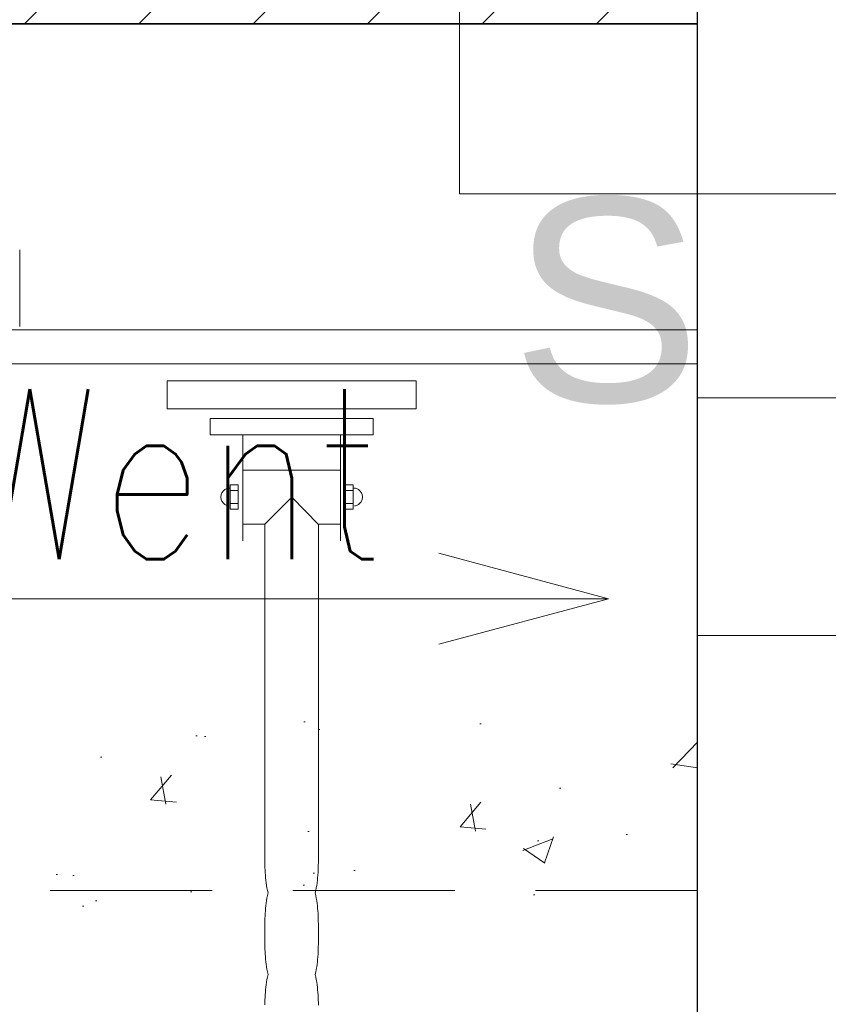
# Model space of a CAD drawing. Header units: millimetres. Extents: x 28291 to 177760, y -399809 to -170937.
# Tile 214 of 256: x 59300 to 59347, y -197877 to -197819. Entities that reach past the tile are written whole.
import ezdxf

# ---------------------------------------------------------------- set-up
doc = ezdxf.new("R2010")
doc.units = ezdxf.units.MM
doc.linetypes.add('HIDDEN2', pattern=[4.7625, 3.175, -1.5875])
doc.layers.get('0').update_dxf_attribs({"lineweight": 0})
for name, color, linetype, lineweight, true_color in [('!! 0_ Istn-okna - wymienione', 9, 'Continuous', 13, 0x808080), ('!! 2 ZABUDOWA GK-MDF', 7, 'Continuous', 13, 0x7a7a7a), ('!! 2_Hatch_zamurowania', 7, 'Continuous', 5, 0xc6c8c8)]:
    doc.layers.add(name, color=color, linetype=linetype, lineweight=lineweight, true_color=true_color)
for name, color, linetype, lineweight in [('!! 0_ Istn-sciany', 3, 'Continuous', 30), ('!! 0_Istn-went', 5, 'Continuous', 13), ('!! 1_WYBURZENIA HATCH', 253, 'Continuous', 0), ('!! 2  nowe sciany - remont', 2, 'Continuous', 35), ('!! 2_LEGENDA', 250, 'Continuous', 13), ('!! wymiary osi', 250, 'Continuous', 9)]:
    doc.layers.add(name, color=color, linetype=linetype, lineweight=lineweight)
doc.layers.add('!! 2_oznaczenia narozniki', color=7, linetype='Continuous')
doc.layers.add('!! 2_WYBURZENIA DO REMONTU', color=7, linetype='Continuous', lineweight=0, true_color=0x4d4d4d, plot=False)
doc.layers.add('!!_@ wypos sanit nd', color=7, linetype='Continuous', lineweight=0, plot=False)
doc.styles.add('ARCHETYP', font='romans.shx', dxfattribs={"height": 15})
doc.styles.add('TXT', font='simplex.shx')
doc.dimstyles.new('DIM50', dxfattribs={"dimscale": 5, "dimtxt": 2.5, "dimasz": 1.5, "dimexe": 0, "dimexo": 0, "dimgap": 0.5, "dimtad": 1, "dimdec": 4, "dimrnd": 0.5, "dimdsep": 46, "dimtxsty": 'TXT', "dimblk1": 'TICK1', "dimblk2": 'TICK1', "dimsah": 1, "dimcen": 0, "dimse1": 1, "dimse2": 1, "dimclrd": 1, "dimclre": 7, "dimclrt": 9, "dimadec": 0, "dimazin": 0, "dimtfac": 1, "dimtdec": 4, "dimtmove": 2, "dimatfit": 3, "dimldrblk": 'TICK1', "dimfxl": 1, "dimtolj": 1, "dimarcsym": 0})

# ---------------------------------------------------------------- blocks, each defined once
blk = doc.blocks.new('5rtfgvb')
for p, q in [((131001.396, 14775.222), (131016.005, 14776.469)), ((131016.005, 14776.469), (131016.146, 14774.823)), ((131001.537, 14773.575), (131001.396, 14775.222)), ((131016.146, 14774.823), (131001.537, 14773.575)), ((131004.115, 14773.215), (131013.666, 14774.031)), ((131013.666, 14774.031), (131013.748, 14773.076)), ((131004.196, 14772.26), (131004.115, 14773.215)), ((131013.748, 14773.076), (131004.196, 14772.26)), ((131011.838, 14772.907), (131012.368, 14766.699)), ((131006.107, 14772.418), (131006.637, 14766.209)), ((131006.314, 14770.351), (131012.017, 14770.838)), ((131012.836, 14770.051), (131012.358, 14770.01)), ((131012.358, 14770.01), (131012.481, 14768.577)), ((131012.869, 14769.712), (131012.399, 14769.672)), ((131012.958, 14768.618), (131012.836, 14770.051)), ((131012.874, 14769.856), (131012.927, 14769.857)), ((131012.874, 14769.856), (131012.874, 14769.856)), ((131012.927, 14769.857), (131012.979, 14769.854)), ((131012.979, 14769.854), (131013.03, 14769.845)), ((131013.03, 14769.845), (131013.079, 14769.832)), ((131013.079, 14769.832), (131013.127, 14769.814)), ((131013.127, 14769.814), (131013.172, 14769.791)), ((131013.172, 14769.791), (131013.214, 14769.765)), ((131013.214, 14769.765), (131013.254, 14769.735)), ((131013.254, 14769.735), (131013.291, 14769.7)), ((131013.291, 14769.7), (131013.324, 14769.663)), ((131013.324, 14769.663), (131013.354, 14769.622)), ((131013.354, 14769.622), (131013.379, 14769.579)), ((131013.379, 14769.579), (131013.401, 14769.532)), ((131013.401, 14769.532), (131013.418, 14769.484)), ((131005.196, 14768.969), (131005.173, 14768.924)), ((131005.222, 14769.011), (131005.196, 14768.969)), ((131005.252, 14769.051), (131005.222, 14769.011)), ((131005.287, 14769.088), (131005.252, 14769.051)), ((131005.324, 14769.121), (131005.287, 14769.088)), ((131005.365, 14769.151), (131005.324, 14769.121)), ((131005.408, 14769.177), (131005.365, 14769.151)), ((131005.454, 14769.198), (131005.408, 14769.177)), ((131005.503, 14769.215), (131005.454, 14769.198)), ((131005.554, 14769.228), (131005.503, 14769.215)), ((131005.606, 14769.235), (131005.554, 14769.228)), ((131005.606, 14769.235), (131005.606, 14769.235)), ((131006.088, 14769.474), (131005.611, 14769.434)), ((131005.611, 14769.434), (131005.733, 14768.001)), ((131005.635, 14769.094), (131006.105, 14769.134)), ((131006.21, 14768.042), (131006.088, 14769.474)), ((131009.295, 14769.018), (131007.835, 14767.298)), ((131010.99, 14767.55), (131009.295, 14769.018)), ((131012.933, 14768.958), (131012.464, 14768.918)), ((131013.283, 14768.963), (131013.245, 14768.93)), ((131013.316, 14769), (131013.283, 14768.963)), ((131013.347, 14769.04), (131013.316, 14769)), ((131013.374, 14769.083), (131013.347, 14769.04)), ((131013.396, 14769.127), (131013.374, 14769.083)), ((131013.414, 14769.175), (131013.396, 14769.127)), ((131013.428, 14769.224), (131013.414, 14769.175)), ((131013.418, 14769.484), (131013.43, 14769.433)), ((131013.436, 14769.275), (131013.428, 14769.224)), ((131013.43, 14769.433), (131013.438, 14769.381)), ((131013.44, 14769.327), (131013.436, 14769.275)), ((131013.438, 14769.381), (131013.44, 14769.327)), ((131005.133, 14768.776), (131005.129, 14768.724)), ((131005.129, 14768.724), (131005.131, 14768.671)), ((131005.131, 14768.671), (131005.138, 14768.618)), ((131005.142, 14768.827), (131005.133, 14768.776)), ((131005.138, 14768.618), (131005.151, 14768.567)), ((131005.155, 14768.876), (131005.142, 14768.827)), ((131005.151, 14768.567), (131005.168, 14768.519)), ((131005.173, 14768.924), (131005.155, 14768.876)), ((131005.168, 14768.519), (131005.189, 14768.472)), ((131005.189, 14768.472), (131005.215, 14768.429)), ((131005.215, 14768.429), (131005.245, 14768.388)), ((131005.245, 14768.388), (131005.278, 14768.351)), ((131005.7, 14768.34), (131006.169, 14768.38)), ((131012.481, 14768.577), (131012.958, 14768.618)), ((131013.066, 14768.836), (131013.015, 14768.824)), ((131013.115, 14768.853), (131013.066, 14768.836)), ((131013.161, 14768.875), (131013.115, 14768.853)), ((131013.205, 14768.9), (131013.161, 14768.875)), ((131013.245, 14768.93), (131013.205, 14768.9)), ((131005.278, 14768.351), (131005.315, 14768.317)), ((131005.315, 14768.317), (131005.355, 14768.286)), ((131005.355, 14768.286), (131005.398, 14768.26)), ((131005.398, 14768.26), (131005.443, 14768.237)), ((131005.443, 14768.237), (131005.49, 14768.219)), ((131005.49, 14768.219), (131005.539, 14768.206)), ((131005.539, 14768.206), (131005.59, 14768.197)), ((131005.59, 14768.197), (131005.642, 14768.194)), ((131005.733, 14768.001), (131006.21, 14768.042)), ((131006.583, 14767.199), (131007.835, 14767.306)), ((131007.835, 14767.302), (131009.496, 14747.849)), ((131012.659, 14748.012), (131010.99, 14767.55)), ((131011.007, 14767.577), (131012.287, 14767.686)), ((131012.63, 14748.319), (131012.63, 14748.319)), ((131012.63, 14748.319), (131012.643, 14748.169)), ((131012.643, 14748.169), (131012.656, 14748.021)), ((131009.486, 14748.05), (131009.486, 14748.05)), ((131009.486, 14748.05), (131009.499, 14747.901)), ((131009.499, 14747.901), (131009.512, 14747.752)), ((131009.512, 14747.752), (131009.525, 14747.603)), ((131009.525, 14747.603), (131009.539, 14747.455)), ((131012.656, 14748.021), (131012.668, 14747.872)), ((131012.668, 14747.872), (131012.679, 14747.723)), ((131012.679, 14747.723), (131012.689, 14747.574)), ((131012.689, 14747.574), (131012.697, 14747.425)), ((131009.539, 14747.455), (131009.555, 14747.306)), ((131009.555, 14747.306), (131009.572, 14747.158)), ((131009.572, 14747.158), (131009.59, 14747.009)), ((131009.59, 14747.009), (131009.61, 14746.861)), ((131012.697, 14747.425), (131012.704, 14747.275)), ((131012.704, 14747.275), (131012.709, 14747.126)), ((131012.709, 14747.126), (131012.712, 14746.976)), ((131012.712, 14746.976), (131012.712, 14746.826)), ((131009.61, 14746.861), (131009.633, 14746.713)), ((131009.633, 14746.713), (131009.659, 14746.565)), ((131009.659, 14746.565), (131009.687, 14746.418)), ((131009.687, 14746.418), (131009.718, 14746.271)), ((131012.694, 14746.375), (131012.681, 14746.224)), ((131012.703, 14746.526), (131012.694, 14746.375)), ((131012.709, 14746.676), (131012.703, 14746.526)), ((131012.712, 14746.826), (131012.709, 14746.676)), ((131009.718, 14746.271), (131009.753, 14746.124)), ((131009.753, 14746.124), (131009.792, 14745.977)), ((131009.792, 14745.977), (131009.834, 14745.831)), ((131009.834, 14745.831), (131009.881, 14745.685)), ((131012.664, 14746.073), (131012.643, 14745.921)), ((131012.643, 14745.921), (131012.69, 14745.773)), ((131012.681, 14746.224), (131012.664, 14746.073)), ((131012.69, 14745.773), (131012.732, 14745.625)), ((131009.83, 14745.228), (131009.82, 14745.076)), ((131009.843, 14745.38), (131009.83, 14745.228)), ((131009.86, 14745.532), (131009.843, 14745.38)), ((131009.881, 14745.685), (131009.86, 14745.532)), ((131012.732, 14745.625), (131012.771, 14745.476)), ((131012.771, 14745.476), (131012.806, 14745.328)), ((131012.806, 14745.328), (131012.837, 14745.179)), ((131009.815, 14744.925), (131009.812, 14744.774)), ((131009.812, 14744.774), (131009.812, 14744.623)), ((131009.812, 14744.623), (131009.815, 14744.473)), ((131009.82, 14745.076), (131009.815, 14744.925)), ((131012.837, 14745.179), (131012.866, 14745.03)), ((131012.866, 14745.03), (131012.891, 14744.88)), ((131012.891, 14744.88), (131012.914, 14744.73)), ((131012.914, 14744.73), (131012.935, 14744.58)), ((131009.815, 14744.473), (131009.82, 14744.322)), ((131009.82, 14744.322), (131009.827, 14744.172)), ((131009.827, 14744.172), (131009.836, 14744.022)), ((131009.836, 14744.022), (131009.846, 14743.872)), ((131012.935, 14744.58), (131012.953, 14744.43)), ((131012.953, 14744.43), (131012.971, 14744.279)), ((131012.971, 14744.279), (131012.986, 14744.129)), ((131012.986, 14744.129), (131013.001, 14743.978)), ((131009.846, 14743.872), (131009.858, 14743.722)), ((131009.858, 14743.722), (131009.869, 14743.572)), ((131009.869, 14743.572), (131009.882, 14743.422)), ((131013.001, 14743.978), (131013.014, 14743.828)), ((131013.014, 14743.828), (131013.028, 14743.677)), ((131013.028, 14743.677), (131013.04, 14743.526)), ((131013.04, 14743.526), (131013.053, 14743.378)), ((131009.882, 14743.422), (131009.895, 14743.273)), ((131009.895, 14743.273), (131009.907, 14743.124)), ((131009.907, 14743.124), (131009.92, 14742.975)), ((131009.92, 14742.975), (131009.934, 14742.827)), ((131013.053, 14743.378), (131013.065, 14743.229)), ((131013.065, 14743.229), (131013.077, 14743.081)), ((131013.077, 14743.081), (131013.088, 14742.933)), ((131013.088, 14742.933), (131013.098, 14742.784)), ((131009.934, 14742.827), (131009.948, 14742.678)), ((131009.948, 14742.678), (131009.963, 14742.529)), ((131009.963, 14742.529), (131009.98, 14742.381)), ((131009.98, 14742.381), (131009.998, 14742.233)), ((131013.098, 14742.784), (131013.107, 14742.636)), ((131013.107, 14742.636), (131013.114, 14742.487)), ((131013.114, 14742.487), (131013.118, 14742.338)), ((131013.118, 14742.338), (131013.121, 14742.188)), ((131009.998, 14742.233), (131010.019, 14742.085)), ((131010.019, 14742.085), (131010.042, 14741.937)), ((131010.042, 14741.937), (131010.067, 14741.789)), ((131010.067, 14741.789), (131010.095, 14741.642)), ((131013.112, 14741.74), (131013.103, 14741.589)), ((131013.118, 14741.889), (131013.112, 14741.74)), ((131013.121, 14742.039), (131013.118, 14741.889)), ((131013.121, 14742.188), (131013.121, 14742.039)), ((131010.095, 14741.642), (131010.126, 14741.495)), ((131010.126, 14741.495), (131010.161, 14741.348)), ((131010.161, 14741.348), (131010.2, 14741.201)), ((131010.2, 14741.201), (131010.243, 14741.055)), ((131013.074, 14741.288), (131013.052, 14741.137)), ((131013.052, 14741.137), (131013.099, 14740.99)), ((131013.09, 14741.439), (131013.074, 14741.288)), ((131013.103, 14741.589), (131013.09, 14741.439)), ((131010.252, 14740.598), (131010.239, 14740.444)), ((131010.243, 14741.055), (131010.29, 14740.909)), ((131010.269, 14740.753), (131010.252, 14740.598)), ((131010.29, 14740.909), (131010.269, 14740.753)), ((131013.099, 14740.99), (131013.141, 14740.842)), ((131013.141, 14740.842), (131013.18, 14740.694)), ((131013.18, 14740.694), (131013.215, 14740.546)), ((131013.215, 14740.546), (131013.246, 14740.398)), ((131010.223, 14740.141), (131010.221, 14739.99)), ((131010.221, 14739.99), (131010.221, 14739.841)), ((131010.229, 14740.292), (131010.223, 14740.141)), ((131010.239, 14740.444), (131010.229, 14740.292)), ((131013.246, 14740.398), (131013.274, 14740.249)), ((131013.274, 14740.249), (131013.3, 14740.1)), ((131013.3, 14740.1), (131013.323, 14739.951)), ((131010.221, 14739.841), (131010.223, 14739.692)), ((131010.223, 14739.692), (131010.228, 14739.544)), ((131010.228, 14739.544), (131010.235, 14739.396)), ((131010.235, 14739.396), (131010.244, 14739.248)), ((131013.323, 14739.951), (131013.343, 14739.802)), ((131013.343, 14739.802), (131013.362, 14739.652)), ((131013.362, 14739.652), (131013.379, 14739.503)), ((131013.379, 14739.503), (131013.395, 14739.353)), ((131010.244, 14739.248), (131010.254, 14739.101))]:
    blk.add_line(p, q)
blk = doc.blocks.new('A$C4ebe9e89')
blk.add_lwpolyline([(0.20099, 0.05547), (0.20099, 0.01048)])
blk = doc.blocks.new('TICK1')
at = {"color": 0}
for p, q in [((0, -1.4), (0, 1.4)), ((0, 0), (-1, 0))]:
    blk.add_line(p, q, dxfattribs=at)
at = {"color": 2}
blk.add_line((-1, -1), (1, 1), dxfattribs=at)
blk = doc.blocks.new('*D2979')
at = {"layer": '!! wymiary osi', "color": 1, "lineweight": -2, "transparency": 16777216}
blk.add_line((59068.659, -197818.628), (59068.659, -198048.628), dxfattribs=at)
at = {"layer": 'DEFPOINTS', "color": 0, "transparency": 16777216}
for p in [(59339.567, -197811.128), (59068.659, -198056.128), (59111.567, -198056.128)]:
    blk.add_point(p, dxfattribs=at)
at = {"layer": '!! wymiary osi', "color": 1, "lineweight": -2, "transparency": 16777216, "xscale": 7.5, "yscale": 7.5, "zscale": 7.5}
for p, rotation in [((59068.659, -197811.128), 90), ((59068.659, -198056.128), 270)]:
    blk.add_blockref('TICK1', p, dxfattribs=dict(at, rotation=rotation))
at = {"layer": '!! wymiary osi', "color": 9, "transparency": 16777216, "insert": (59059.909, -197899.653), "char_height": 12.5, "attachment_point": 5, "rotation": 90, "style": 'TXT'}
blk.add_mtext('\\A1;245', dxfattribs=at)

msp = doc.modelspace()

# ---------------------------------------------------------------- hatches: boundary and pattern name
at = {"layer": '!! 1_WYBURZENIA HATCH'}
h = msp.add_hatch(dxfattribs=at)
h.set_pattern_fill('AR-CONC', color=256, scale=0.1)
h.set_pattern_definition([(50, (8813.856, 71.46), (18.2184669, -1.5939086), [1.905, -20.955]), (355, (8813.856, 71.46), (-3.5243421, 19.1056845), [1.524, -16.7640584]), (100.451445, (8815.374, 71.327), (14.6941247, 17.5117752), [1.6190009, -17.8090245]), (46.1842, (8813.856, 76.54), (27.107904, -4.2042328), [2.8575, -31.4325]), (96.635558, (8816.115, 76.19), (23.7404134, 24.7426125), [2.4285023, -26.713561]), (351.184151, (8813.856, 76.54), (23.7404134, 24.7426125), [2.2859967, -25.1459732]), (21, (8816.396, 75.27), (15.1614391, -10.2265198), [1.905, -20.955]), (326, (8816.396, 75.27), (6.1802028, 18.4187966), [1.524, -16.764]), (71.451445, (8817.66, 74.418), (21.341642, 8.1922769), [1.6190009, -17.8089938]), (37.5, (8813.856, 71.46), (0.30886033, 8.45550389), [0, -16.5608, 0, -17.018, 0, -16.8275]), (7.5, (8813.856, 71.46), (6.68196625, 10.0180575), [0, -9.7028, 0, -16.1798, 0, -6.4135]), (327.5, (8808.192, 71.46), (13.55905952, -0.5728744), [0, -6.35, 0, -19.812, 0, -26.289]), (317.5, (8805.652, 71.46), (14.81291814, 2.5426491), [0, -8.255, 0, -13.1572, 0, -18.669])])
h.paths.add_polyline_path([(59198.56735, -197860.12813), (59339.56735, -197860.12813), (59339.56735, -197875.12813), (59198.56735, -197875.12813)])
at = {"layer": '!! 2_Hatch_zamurowania'}
h = msp.add_hatch(dxfattribs=at)
h.set_pattern_fill('ANSI31', color=256, scale=1.5)
h.set_pattern_definition([(45, (8813.856, 68.46), (-3.36759605, 3.36759605), [])])
h.paths.add_polyline_path([(59111.56735, -198049.33407), (59111.56735, -197811.12813), (59339.56735, -197811.17963), (59339.56735, -197819.12815), (59119.56735, -197819.12815), (59119.56735, -198049.12815)])

# ---------------------------------------------------------------- linework, layer by layer
at = {"layer": '!! 0_ Istn-sciany'}
msp.add_lwpolyline([(59339.56735, -198056.12813), (59339.56735, -197513.12813)], dxfattribs=at)
at = {"layer": '!! 0_Istn-went'}
for points in [[(59339.56735, -197829.12813), (59325.56735, -197829.12813), (59325.55997, -197813.1346)], [(59351.56735, -197829.12813), (59339.56735, -197829.12813)], [(59351.56735, -197841.12813), (59339.56735, -197841.12813)], [(59334.33955, -197852.966), (59324.33955, -197850.28651)], [(59294.29303, -197852.966), (59334.33955, -197852.966)], [(59294.29303, -197852.966), (59334.33955, -197852.966)], [(59334.33955, -197852.966), (59324.33955, -197855.6455)], [(59351.56735, -197855.12813), (59339.56735, -197855.12813)]]:
    msp.add_lwpolyline(points, dxfattribs=at)
at = {"layer": '!! 2  nowe sciany - remont'}
msp.add_lwpolyline([(59339.56735, -197819.12815), (59119.56735, -197819.12815)], dxfattribs=at)
at = {"layer": '!! 2 ZABUDOWA GK-MDF'}
for points in [[(59339.56735, -197839.12815), (59230.56735, -197839.12815), (59230.56735, -197819.12815)], [(59339.56735, -197837.12815), (59232.56735, -197837.12815), (59232.56735, -197819.12815)]]:
    msp.add_lwpolyline(points, dxfattribs=at)
at = {"layer": '!! 2_LEGENDA'}
msp.add_lwpolyline([(59339.56735, -197789.12813), (59339.56735, -197867.12813)], dxfattribs=at)
at = {"layer": '!! 2_WYBURZENIA DO REMONTU', "linetype": 'HIDDEN2', "ltscale": 3}
msp.add_lwpolyline([(59339.56735, -197870.12813), (59198.56735, -197870.12813)], dxfattribs=at)

# ---------------------------------------------------------------- block references
at = {"layer": '!! 0_ Istn-okna - wymienione', "rotation": 355.1187031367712}
msp.add_blockref('5rtfgvb', (-72475.17061, -201414.63321), dxfattribs=at)
at = {"layer": '!!_@ wypos sanit nd', "xscale": 100, "yscale": 100, "zscale": 100}
msp.add_blockref('A$C4ebe9e89', (59279.56781, -197837.9766), dxfattribs=at)

# ---------------------------------------------------------------- texts
at = {"layer": '!! 0_Istn-went', "style": 'ARCHETYP', "width": 0.8}
msp.add_text('Went', height=10, rotation=0, dxfattribs=at).set_placement((59296.15507, -197850.63578))
msp.add_text('Went', height=10, rotation=0, dxfattribs=at).set_placement((59296.15507, -197850.63578))
at = {"layer": '!! 2_oznaczenia narozniki', "insert": (59328.59978, -197829.37032), "char_height": 12, "attachment_point": 1, "style": 'TXT'}
msp.add_mtext_dynamic_manual_height_columns('{\\fArial|b0|i0|c238|p34;S}', width=15, gutter_width=75, heights=[15], dxfattribs=at)

# ---------------------------------------------------------------- dimensions: what is measured, and where the dimension line sits
at = {"layer": '!! wymiary osi'}
dim = msp.add_linear_dim(base=(59068.65939, -198056.12813), p1=(59339.56735, -197811.12815), p2=(59111.56735, -198056.12813), angle=90, dimstyle='DIM50', dxfattribs=at)
dim.commit()
dim.dimension.update_dxf_attribs({"geometry": '*D2979', "text_midpoint": (59059.90939, -197899.65318), "dimtype": 160})

doc.saveas('drawing.dxf')
